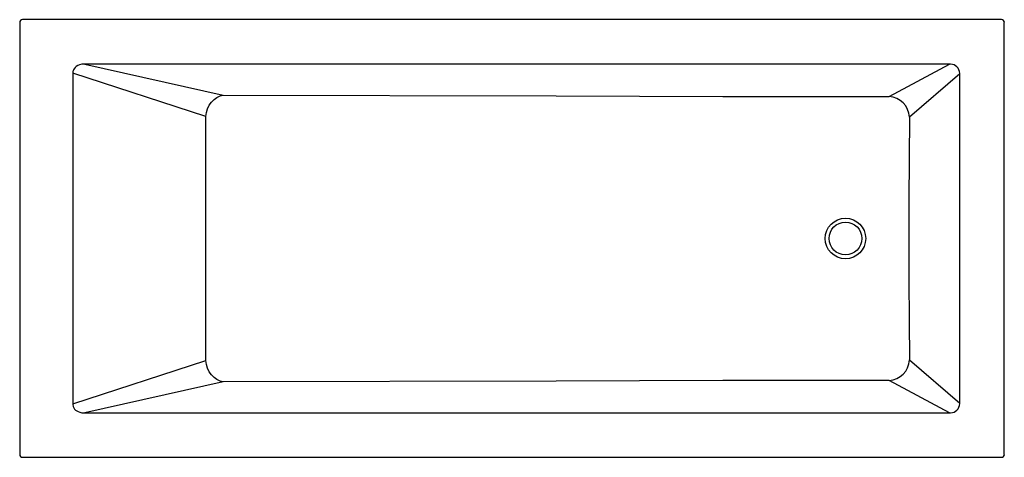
# Model space of a CAD drawing. Header units: millimetres. Extents: x 5406.41 to 5408.22, y 4642.09 to 4642.89.
import ezdxf

# ---------------------------------------------------------------- set-up
doc = ezdxf.new("R2010")
doc.units = ezdxf.units.MM
doc.layers.add('SANINDUSA', color=3, linetype='Continuous')

msp = doc.modelspace()

# ---------------------------------------------------------------- linework, layer by layer
at = {"layer": 'SANINDUSA'}
for p, q in [((5406.4142, 4642.8889), (5406.4142, 4642.0975)), ((5408.2106, 4642.8939), (5406.4192, 4642.8939)), ((5408.2155, 4642.0975), (5408.2155, 4642.8889)), ((5408.1155, 4642.8125), (5406.5334, 4642.8125)), ((5406.5334, 4642.8125), (5406.7866, 4642.7556)), ((5408.005, 4642.7531), (5408.1155, 4642.8125)), ((5406.5113, 4642.7961), (5406.5113, 4642.1903)), ((5406.7546, 4642.7168), (5406.5113, 4642.7961)), ((5408.1339, 4642.7947), (5408.0418, 4642.7155)), ((5408.1339, 4642.1916), (5408.1339, 4642.7947)), ((5408.0418, 4642.2709), (5408.1339, 4642.1916)), ((5406.5113, 4642.1903), (5406.7546, 4642.2695)), ((5406.7866, 4642.2308), (5406.5334, 4642.1739)), ((5408.1155, 4642.1739), (5408.005, 4642.2332)), ((5406.5334, 4642.1739), (5408.1155, 4642.1739)), ((5406.4192, 4642.0925), (5408.2106, 4642.0925))]:
    msp.add_line(p, q, dxfattribs=at)
for points in [[(5406.528, 4642.8122), (5406.5236, 4642.8111), (5406.5205, 4642.8099), (5406.5175, 4642.8081), (5406.5154, 4642.8062), (5406.5136, 4642.804), (5406.5125, 4642.8021), (5406.5117, 4642.7999), (5406.5115, 4642.7989), (5406.5113, 4642.7969)], [(5406.5113, 4642.7969), (5406.5113, 4642.7965), (5406.5113, 4642.7961), (5406.5113, 4642.7961)], [(5406.7546, 4642.7168), (5406.7557, 4642.724), (5406.7578, 4642.7308), (5406.761, 4642.7372), (5406.7649, 4642.743), (5406.7697, 4642.7478), (5406.775, 4642.7516), (5406.7807, 4642.7542), (5406.7866, 4642.7556)], [(5406.7866, 4642.7556), (5407.3957, 4642.7542), (5407.7003, 4642.7534), (5407.8526, 4642.7531), (5407.9034, 4642.753), (5407.9542, 4642.753), (5408.005, 4642.7531)], [(5406.7546, 4642.2695), (5406.7546, 4642.3077), (5406.7546, 4642.3459), (5406.7546, 4642.384), (5406.7546, 4642.4222), (5406.7546, 4642.4713), (5406.7546, 4642.5204), (5406.7546, 4642.5695), (5406.7546, 4642.6186), (5406.7546, 4642.6432), (5406.7546, 4642.6677), (5406.7546, 4642.7168)], [(5408.0418, 4642.7155), (5408.0414, 4642.6392), (5408.0411, 4642.5628), (5408.041, 4642.5264), (5408.0409, 4642.4899), (5408.041, 4642.4534), (5408.0411, 4642.4169), (5408.0414, 4642.3439), (5408.0418, 4642.2709)], [(5406.7866, 4642.2308), (5406.7807, 4642.2321), (5406.775, 4642.2348), (5406.7697, 4642.2386), (5406.7649, 4642.2434), (5406.761, 4642.2491), (5406.7578, 4642.2555), (5406.7557, 4642.2624), (5406.7546, 4642.2695)], [(5408.005, 4642.2332), (5407.9542, 4642.2334), (5407.9035, 4642.2333), (5407.8527, 4642.2333), (5407.7004, 4642.2329), (5407.3958, 4642.2322), (5406.7866, 4642.2308)], [(5406.5113, 4642.1894), (5406.5121, 4642.1853), (5406.5132, 4642.183), (5406.5147, 4642.1809), (5406.5165, 4642.1791), (5406.5186, 4642.1775), (5406.5214, 4642.1761), (5406.5243, 4642.175), (5406.528, 4642.1742)], [(5408.1339, 4642.1909), (5408.1339, 4642.1913), (5408.1339, 4642.1916), (5408.1339, 4642.1916)]]:
    msp.add_lwpolyline(points, dxfattribs=at)
for radius in [0.0371, 0.03]:
    msp.add_circle((5407.9249, 4642.4932), radius, dxfattribs=at)
for centre, radius, start, end in [((5406.4192, 4642.8889), 0.005, 89.997, 180.003), ((5408.2106, 4642.8889), 0.005, 359.997, 90.003), ((5406.5327, 4642.7802), 0.0323, 88.7774, 98.2956), ((5408.1158, 4642.7921), 0.0204, 85.9061, 90.7398), ((5408.1164, 4642.795), 0.0175, 1.6839, 87.3656), ((5408.1155, 4642.795), 0.0184, 359.1801, 1.5527), ((5408.0026, 4642.7139), 0.0393, 2.2583, 86.5399), ((5408.0026, 4642.2724), 0.0393, 273.4601, 357.7417), ((5406.5254, 4642.1899), 0.0141, 178.4003, 181.8046), ((5408.1165, 4642.1913), 0.0174, 272.4863, 358.4642), ((5406.5327, 4642.2063), 0.0324, 261.7235, 271.2035), ((5408.1158, 4642.1943), 0.0204, 269.2583, 274.0958), ((5406.4192, 4642.0975), 0.005, 179.997, 270.003), ((5408.2106, 4642.0975), 0.005, 269.997, 0.003)]:
    msp.add_arc(centre, radius, start, end, dxfattribs=at)

doc.saveas('drawing.dxf')
